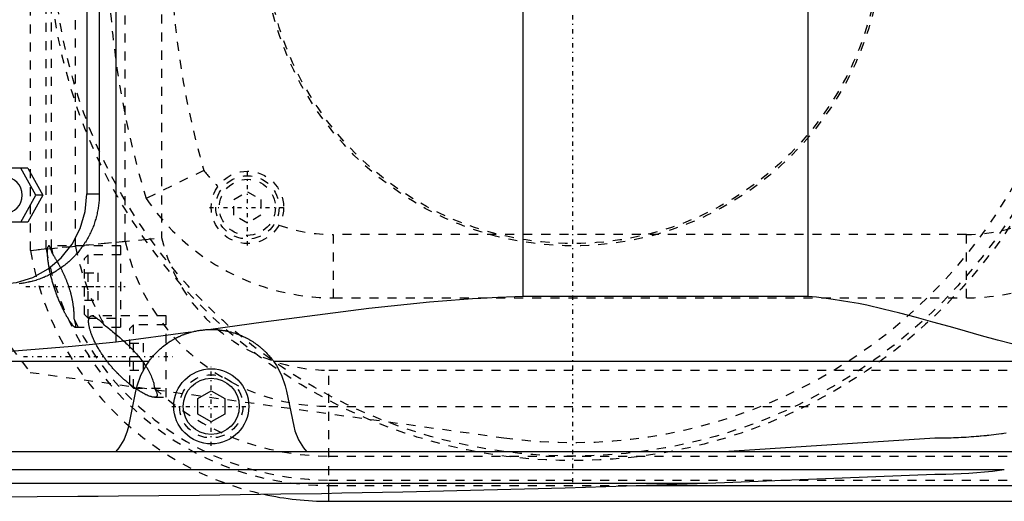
# Model space of a CAD drawing. Extents: x -502 to 168, y -90 to 90.
# Tile 4 of 9: x -261 to -152, y -63 to -9. Entities that reach past the tile are written whole.
import ezdxf

# ---------------------------------------------------------------- set-up
doc = ezdxf.new("R2010")
doc.units = 0
doc.linetypes.add('CENTER', pattern=[1.5, 0.45, -0.5, 0.05, -0.5])
doc.linetypes.add('DASHED', pattern=[2, 1, -1])
for name, color, linetype in [('AM_0', 7, 'CONTINUOUS'), ('AM_3', 7, 'DASHED'), ('AM_7', 7, 'CENTER')]:
    doc.layers.add(name, color=color, linetype=linetype)

msp = doc.modelspace()

# ---------------------------------------------------------------- linework, layer by layer
at = {"layer": 'AM_0', "color": 7, "linetype": 'CONTINUOUS'}
for p, q in [((-250.5, -44.92), (-250.5, 44.92)), ((-205.5, -39.86), (-205.5, 39.86)), ((-174, -39.86), (-174, 39.86)), ((-253.75, 28.5), (-253.75, -28.5)), ((-252.38, 28.5), (-252.38, -28.5)), ((-260.29, -25.65), (-264.41, -25.65)), ((-259.39, -28.65), (-261.06, -25.65)), ((-260.29, -25.65), (-258.61, -28.65)), ((-261.06, -31.65), (-259.39, -28.65)), ((-258.61, -28.65), (-260.29, -31.65)), ((-258.61, -28.65), (-259.39, -28.65)), ((-253.75, -28.5), (-252.38, -28.5)), ((-260.29, -31.65), (-264.41, -31.65)), ((-174, -39.86), (-205.5, -39.86)), ((-242.28, -43.81), (-250.5, -44.92)), ((-279.16, -47), (-246.87, -47)), ((-233.13, -47), (-142.19, -47)), ((-249.12, -54.2), (-248.33, -50.31)), ((-241.5, -51.13), (-240, -50.27)), ((-241.5, -52.87), (-241.5, -51.13)), ((-240, -50.27), (-238.5, -51.13)), ((-238.5, -51.13), (-238.5, -52.87)), ((-231.67, -50.31), (-230.88, -54.2)), ((-240, -53.73), (-241.5, -52.87)), ((-238.5, -52.87), (-240, -53.73)), ((-183.32, -57), (-160, -55.5)), ((-394.4, -57), (-142.93, -57)), ((-362.76, -59), (-152.3, -59)), ((-185.14, -60.5), (-160, -59.5)), ((-331.04, -60.5), (-185.14, -60.5)), ((-192.66, -60.75), (37, -60.75)), ((-227, -62.5), (-227, -61.62)), ((-227, -62.5), (37, -62.5))]:
    msp.add_line(p, q, dxfattribs=at)
for points in [[(-262.82, -30.65), (-262.44, -30.61), (-262.08, -30.5), (-261.75, -30.31), (-261.45, -30.06), (-261.21, -29.76), (-261.04, -29.42), (-260.93, -29.04), (-260.89, -28.65), (-260.93, -28.26), (-261.04, -27.88), (-261.21, -27.54), (-261.45, -27.24), (-261.75, -26.99), (-262.08, -26.8), (-262.44, -26.69), (-262.82, -26.65)], [(-263.41, -38.5), (-261.52, -38.31), (-259.71, -37.74), (-258.04, -36.81), (-256.58, -35.57), (-255.38, -34.06), (-254.48, -32.33), (-253.93, -30.45), (-253.75, -28.5)]]:
    msp.add_lwpolyline(points, dxfattribs=at)
for points in [[(-252.38, -28.5, 0), (-252.38, -28.57, 0), (-252.38, -28.71, 0), (-252.39, -28.85, 0), (-252.39, -28.92, 0), (-252.39, -28.99, 0), (-252.4, -29.14, 0), (-252.41, -29.28, 0), (-252.42, -29.42, 0), (-252.44, -29.56, 0), (-252.45, -29.71, 0), (-252.46, -29.78, 0), (-252.47, -29.85, 0), (-252.49, -30, 0), (-252.51, -30.14, 0), (-252.54, -30.28, 0), (-252.57, -30.43, 0), (-252.6, -30.57, 0), (-252.61, -30.64, 0), (-252.63, -30.71, 0), (-252.66, -30.86, 0), (-252.7, -31, 0), (-252.71, -31.07, 0), (-252.73, -31.14, 0), (-252.77, -31.29, 0), (-252.82, -31.43, 0), (-252.84, -31.5, 0), (-252.86, -31.57, 0), (-252.91, -31.71, 0), (-252.95, -31.85, 0), (-253, -31.99, 0), (-253.06, -32.13, 0), (-253.11, -32.27, 0), (-253.14, -32.33, 0), (-253.17, -32.4, 0), (-253.23, -32.54, 0), (-253.29, -32.67, 0), (-253.35, -32.81, 0), (-253.41, -32.94, 0), (-253.48, -33.07, 0), (-253.51, -33.14, 0), (-253.55, -33.2, 0), (-253.62, -33.33, 0), (-253.69, -33.46, 0), (-253.76, -33.59, 0), (-253.84, -33.72, 0), (-253.92, -33.84, 0), (-253.96, -33.9, 0), (-254, -33.97, 0), (-254.08, -34.09, 0), (-254.16, -34.21, 0), (-254.24, -34.33, 0), (-254.33, -34.44, 0), (-254.41, -34.56, 0), (-254.46, -34.62, 0), (-254.5, -34.67, 0), (-254.59, -34.79, 0), (-254.68, -34.9, 0), (-254.77, -35.01, 0), (-254.87, -35.12, 0), (-254.96, -35.22, 0), (-255.01, -35.27, 0), (-255.05, -35.33, 0), (-255.15, -35.43, 0), (-255.25, -35.53, 0), (-255.3, -35.58, 0), (-255.35, -35.63, 0), (-255.45, -35.72, 0), (-255.55, -35.82, 0), (-255.6, -35.87, 0), (-255.65, -35.92, 0), (-255.76, -36.01, 0), (-255.86, -36.1, 0), (-255.97, -36.2, 0), (-256.08, -36.29, 0), (-256.19, -36.38, 0), (-256.25, -36.42, 0), (-256.31, -36.47, 0), (-256.42, -36.55, 0), (-256.54, -36.64, 0), (-256.66, -36.72, 0), (-256.78, -36.8, 0), (-256.9, -36.88, 0), (-256.96, -36.92, 0), (-257.02, -36.96, 0), (-257.14, -37.04, 0), (-257.27, -37.12, 0), (-257.4, -37.19, 0), (-257.52, -37.26, 0), (-257.65, -37.33, 0), (-257.72, -37.37, 0), (-257.78, -37.4, 0), (-257.91, -37.47, 0), (-258.04, -37.53, 0), (-258.18, -37.59, 0), (-258.31, -37.65, 0), (-258.45, -37.71, 0), (-258.51, -37.74, 0), (-258.58, -37.77, 0), (-258.72, -37.82, 0), (-258.86, -37.88, 0), (-258.99, -37.93, 0), (-259.13, -37.97, 0), (-259.27, -38.02, 0), (-259.34, -38.04, 0), (-259.41, -38.07, 0), (-259.55, -38.11, 0), (-259.69, -38.15, 0), (-259.76, -38.17, 0), (-259.83, -38.18, 0), (-259.97, -38.22, 0), (-260.11, -38.25, 0), (-260.18, -38.27, 0), (-260.26, -38.28, 0), (-260.4, -38.31, 0), (-260.54, -38.34, 0), (-260.68, -38.37, 0), (-260.82, -38.39, 0), (-260.96, -38.41, 0), (-261.04, -38.42, 0), (-261.11, -38.43, 0), (-261.25, -38.44, 0)], [(-205.5, -39.86, 0), (-206.43, -39.89, 0), (-208.3, -39.97, 0), (-210.18, -40.07, 0), (-211.12, -40.12, 0), (-212.06, -40.19, 0), (-213.96, -40.33, 0), (-215.86, -40.49, 0), (-222.58, -41.18, 0), (-234.21, -42.69, 0), (-240.04, -43.5, 0)], [(-142.19, -47, 0), (-142.98, -46.89, 0), (-144.59, -46.63, 0), (-146.23, -46.32, 0), (-147.06, -46.15, 0), (-147.9, -45.96, 0), (-149.59, -45.57, 0), (-151.31, -45.13, 0), (-153.05, -44.67, 0), (-154.82, -44.19, 0), (-156.6, -43.69, 0), (-157.49, -43.44, 0), (-158.39, -43.18, 0), (-160.2, -42.68, 0), (-162.01, -42.18, 0), (-163.84, -41.7, 0), (-165.68, -41.25, 0), (-167.52, -40.83, 0), (-168.44, -40.64, 0), (-169.37, -40.47, 0), (-171.22, -40.17, 0), (-173.07, -39.94, 0), (-174, -39.86, 0)], [(-242.28, -43.81, 0), (-242.22, -43.8, 0), (-242.1, -43.76, 0), (-241.97, -43.73, 0), (-241.91, -43.72, 0), (-241.85, -43.7, 0), (-241.72, -43.68, 0), (-241.6, -43.65, 0), (-241.47, -43.63, 0), (-241.34, -43.61, 0), (-241.22, -43.59, 0), (-241.16, -43.58, 0), (-241.09, -43.57, 0), (-240.97, -43.56, 0), (-240.84, -43.54, 0), (-240.72, -43.53, 0), (-240.59, -43.52, 0), (-240.47, -43.51, 0), (-240.41, -43.51, 0), (-240.34, -43.51, 0), (-240.22, -43.5, 0), (-240.1, -43.5, 0), (-240.04, -43.5, 0)], [(-240.04, -43.5, 0), (-239.98, -43.5, 0), (-239.88, -43.5, 0), (-239.78, -43.5, 0), (-239.72, -43.5, 0), (-239.67, -43.51, 0), (-239.57, -43.51, 0), (-239.46, -43.52, 0), (-239.35, -43.52, 0), (-239.25, -43.53, 0), (-239.14, -43.54, 0), (-239.09, -43.55, 0), (-239.03, -43.56, 0), (-238.93, -43.57, 0), (-238.82, -43.58, 0), (-238.71, -43.6, 0), (-238.6, -43.62, 0), (-238.5, -43.63, 0), (-238.45, -43.64, 0), (-238.39, -43.65, 0), (-238.29, -43.67, 0), (-238.18, -43.7, 0), (-238.13, -43.71, 0), (-238.08, -43.72, 0), (-237.97, -43.75, 0), (-237.87, -43.77, 0), (-237.82, -43.78, 0), (-237.77, -43.8, 0), (-237.67, -43.83, 0), (-237.57, -43.86, 0), (-237.47, -43.89, 0), (-237.37, -43.92, 0), (-237.27, -43.95, 0), (-237.22, -43.97, 0), (-237.18, -43.98, 0), (-237.08, -44.02, 0), (-236.99, -44.05, 0), (-236.9, -44.09, 0), (-236.81, -44.12, 0), (-236.72, -44.16, 0), (-236.67, -44.18, 0), (-236.63, -44.2, 0), (-236.54, -44.23, 0), (-236.46, -44.27, 0), (-236.38, -44.31, 0), (-236.3, -44.35, 0), (-236.22, -44.39, 0), (-236.18, -44.41, 0), (-236.14, -44.43, 0), (-236.06, -44.47, 0), (-235.99, -44.51, 0), (-235.91, -44.55, 0), (-235.84, -44.59, 0), (-235.76, -44.63, 0), (-235.73, -44.65, 0), (-235.69, -44.67, 0), (-235.62, -44.72, 0), (-235.55, -44.76, 0), (-235.48, -44.8, 0), (-235.41, -44.84, 0), (-235.34, -44.89, 0), (-235.31, -44.91, 0), (-235.28, -44.93, 0), (-235.21, -44.98, 0), (-235.15, -45.02, 0), (-235.12, -45.04, 0), (-235.09, -45.06, 0), (-235.03, -45.11, 0), (-234.96, -45.15, 0), (-234.93, -45.17, 0), (-234.91, -45.2, 0), (-234.85, -45.24, 0), (-234.79, -45.28, 0), (-234.73, -45.33, 0), (-234.68, -45.37, 0), (-234.62, -45.42, 0), (-234.6, -45.44, 0), (-234.57, -45.46, 0), (-234.52, -45.5, 0), (-234.47, -45.55, 0), (-234.42, -45.59, 0), (-234.37, -45.64, 0), (-234.32, -45.68, 0), (-234.29, -45.7, 0), (-234.27, -45.72, 0), (-234.22, -45.76, 0), (-234.18, -45.81, 0), (-234.13, -45.85, 0), (-234.09, -45.89, 0), (-234.05, -45.93, 0), (-234.03, -45.95, 0), (-234.01, -45.97, 0), (-233.97, -46.01, 0), (-233.93, -46.05, 0), (-233.8, -46.19, 0), (-233.6, -46.41, 0), (-233.51, -46.51, 0), (-233.43, -46.61, 0), (-233.29, -46.78, 0), (-233.17, -46.93, 0), (-233.13, -47, 0)], [(-246.87, -47, 0), (-246.84, -46.95, 0), (-246.75, -46.83, 0), (-246.65, -46.7, 0), (-246.59, -46.63, 0), (-246.53, -46.55, 0), (-246.39, -46.39, 0), (-246.23, -46.22, 0), (-246.05, -46.03, 0), (-245.85, -45.83, 0), (-245.63, -45.63, 0), (-245.51, -45.53, 0), (-245.38, -45.42, 0), (-245.11, -45.21, 0), (-244.82, -45, 0), (-244.64, -44.88, 0), (-244.59, -44.84, 0), (-244.53, -44.81, 0), (-244.51, -44.79, 0), (-244.48, -44.78, 0), (-244.42, -44.74, 0), (-244.37, -44.71, 0), (-244.31, -44.67, 0), (-244.25, -44.64, 0), (-244.19, -44.61, 0), (-244.17, -44.59, 0), (-244.14, -44.57, 0), (-244.08, -44.54, 0), (-244.02, -44.51, 0), (-243.96, -44.48, 0), (-243.89, -44.44, 0), (-243.83, -44.41, 0), (-243.8, -44.4, 0), (-243.77, -44.38, 0), (-243.71, -44.35, 0), (-243.64, -44.32, 0), (-243.61, -44.3, 0), (-243.58, -44.29, 0), (-243.51, -44.26, 0), (-243.44, -44.23, 0), (-243.41, -44.21, 0), (-243.37, -44.2, 0), (-243.31, -44.17, 0), (-243.24, -44.14, 0), (-243.16, -44.11, 0), (-243.09, -44.08, 0), (-243.02, -44.05, 0), (-242.98, -44.04, 0), (-242.94, -44.03, 0), (-242.87, -44, 0), (-242.79, -43.97, 0), (-242.72, -43.95, 0), (-242.64, -43.92, 0), (-242.56, -43.9, 0), (-242.52, -43.88, 0), (-242.48, -43.87, 0), (-242.4, -43.85, 0), (-242.32, -43.82, 0), (-242.28, -43.81, 0)], [(-250.5, -44.92, 0), (-255.36, -45.37, 0), (-264.99, -46.16, 0), (-274.48, -46.77, 0), (-279.16, -47, 0)], [(-248.33, -50.31, 0), (-248.19, -49.72, 0), (-247.78, -48.57, 0), (-247.21, -47.5, 0), (-246.87, -47, 0)], [(-233.13, -47, 0), (-232.79, -47.5, 0), (-232.22, -48.57, 0), (-231.81, -49.72, 0), (-231.67, -50.31, 0)], [(-250.53, -57, 0), (-250.19, -56.59, 0), (-249.64, -55.69, 0), (-249.25, -54.71, 0), (-249.12, -54.2, 0)], [(-230.88, -54.2, 0), (-230.75, -54.71, 0), (-230.36, -55.69, 0), (-229.81, -56.59, 0), (-229.47, -57, 0)], [(-160, -55.5, 0), (-159.98, -55.5, 0), (-159.93, -55.5, 0), (-159.88, -55.5, 0), (-159.86, -55.5, 0), (-159.84, -55.5, 0), (-159.79, -55.5, 0), (-159.74, -55.5, 0), (-159.7, -55.5, 0), (-159.65, -55.5, 0), (-159.6, -55.5, 0), (-159.58, -55.5, 0), (-159.56, -55.5, 0), (-159.51, -55.5, 0), (-159.47, -55.5, 0), (-159.42, -55.5, 0), (-159.37, -55.5, 0), (-159.33, -55.5, 0), (-159.3, -55.5, 0), (-159.28, -55.5, 0), (-159.23, -55.49, 0), (-159.19, -55.49, 0), (-159.16, -55.49, 0), (-159.14, -55.49, 0), (-159.09, -55.49, 0), (-159.05, -55.49, 0), (-159.02, -55.49, 0), (-159, -55.49, 0), (-158.95, -55.49, 0), (-158.91, -55.49, 0), (-158.86, -55.49, 0), (-158.82, -55.49, 0), (-158.77, -55.49, 0), (-158.75, -55.49, 0), (-158.72, -55.49, 0), (-158.68, -55.48, 0), (-158.63, -55.48, 0), (-158.47, -55.48, 0), (-158.19, -55.47, 0), (-157.91, -55.46, 0), (-157.63, -55.45, 0), (-157.49, -55.44, 0), (-157.35, -55.44, 0), (-157.07, -55.42, 0), (-156.8, -55.41, 0), (-156.52, -55.39, 0), (-156.24, -55.37, 0), (-155.96, -55.35, 0), (-155.82, -55.34, 0), (-155.68, -55.33, 0), (-155.4, -55.31, 0), (-155.13, -55.29, 0), (-154.99, -55.27, 0), (-154.85, -55.26, 0), (-154.57, -55.23, 0), (-154.29, -55.21, 0), (-154.16, -55.19, 0), (-154.02, -55.18, 0), (-153.74, -55.15, 0), (-153.46, -55.11, 0), (-153.19, -55.08, 0), (-152.91, -55.05, 0), (-152.63, -55.01, 0), (-152.49, -54.99, 0), (-152.36, -54.97, 0), (-152.08, -54.93, 0)], [(-160, -59.5, 0), (-158.77, -59.49, 0), (-156.22, -59.38, 0), (-153.62, -59.16, 0), (-152.3, -59, 0)], [(-266, -62, 0), (-263.75, -61.99, 0), (-259.26, -61.97, 0), (-254.77, -61.95, 0), (-252.52, -61.93, 0), (-250.27, -61.91, 0), (-245.78, -61.87, 0), (-241.29, -61.82, 0), (-236.8, -61.76, 0), (-232.3, -61.69, 0), (-227.81, -61.62, 0), (-225.56, -61.58, 0), (-223.32, -61.53, 0), (-218.83, -61.44, 0), (-214.33, -61.34, 0), (-209.84, -61.24, 0), (-205.35, -61.12, 0), (-200.86, -61, 0), (-198.61, -60.93, 0), (-196.37, -60.86, 0), (-191.88, -60.72, 0), (-187.39, -60.58, 0), (-185.14, -60.5, 0)]]:
    msp.add_polyline3d(points, dxfattribs=at)
for radius in [4.15, 3.1]:
    msp.add_circle((-240, -52), radius, dxfattribs=at)
msp.add_arc((-227, -29), 33.5, 257.6273, 270, dxfattribs=at)
at = {"layer": 'AM_3', "color": 6, "linetype": 'DASHED'}
for p, q in [((-260, -34.77), (-260, 34.77)), ((-258.25, -34.61), (-258.25, 34.61)), ((-257.65, -34.56), (-257.65, 34.56)), ((-255, -34.32), (-255, 34.32)), ((-249.5, -33.77), (-249.5, 33.77)), ((-245.5, 33.33), (-245.5, -33.33)), ((-240.82, -25.91), (-247.19, -29.03)), ((-237.5, -29.13), (-236, -28.27)), ((-236, -28.27), (-234.5, -29.13)), ((-237.5, -30.87), (-237.5, -29.13)), ((-234.5, -29.13), (-234.5, -30.87)), ((-236, -31.73), (-237.5, -30.87)), ((-234.5, -30.87), (-236, -31.73)), ((-260, -34.77), (-247.32, -33.54)), ((-247.32, -33.54), (-245.5, -33.33)), ((-156.5, -33), (-226.5, -33)), ((-226.5, -33), (-226.5, -40)), ((-156.5, -40), (-156.5, -33)), ((-258.14, -34.6), (-260, -34.77)), ((-250, -34.25), (-257.95, -34.25)), ((-249.5, -33.77), (-257.76, -34.57)), ((-250, -43.25), (-250, -34.25)), ((-253.6, -35.25), (-254, -35.65)), ((-254, -41.85), (-254, -35.65)), ((-250, -35.25), (-253.6, -35.25)), ((-253.6, -42.25), (-253.6, -35.25)), ((-254, -37.25), (-252.5, -37.25)), ((-252.5, -40.25), (-252.5, -37.25)), ((-254, -38.75), (-252.5, -38.75)), ((-254, -40.25), (-252.5, -40.25)), ((-226.5, -40), (-156.5, -40)), ((-254, -41.85), (-253.6, -42.25)), ((-253.6, -42.25), (-250, -42.25)), ((-245, -42), (-253.2, -42)), ((-245, -51), (-245, -42)), ((-255.04, -43.25), (-250, -43.25)), ((-248.6, -43), (-249, -43.4)), ((-249, -49.6), (-249, -43.4)), ((-245, -43), (-248.6, -43)), ((-248.6, -50), (-248.6, -43)), ((-249, -45), (-247.5, -45)), ((-247.5, -48), (-247.5, -45)), ((-249, -46.5), (-247.5, -46.5)), ((-260.01, -48.25), (-207.66, -55.47)), ((-249, -48), (-247.5, -48)), ((-227, -61.62), (-227, -48)), ((-227, -48), (-124.84, -48)), ((-249, -49.6), (-248.6, -50)), ((-248.6, -50), (-245, -50)), ((-248.28, -50.09), (-248.41, -50)), ((-246.28, -51), (-245, -51)), ((-227, -52), (37, -52)), ((-227, -57.5), (-144.7, -57.5)), ((-227, -60.15), (37, -60.15)), ((-227, -60.75), (-192.66, -60.75))]:
    msp.add_line(p, q, dxfattribs=at)
for points in [[(-258.14, -34.6, 0), (-258.14, -34.63, 0), (-258.15, -34.68, 0), (-258.15, -34.73, 0), (-258.15, -34.76, 0), (-258.15, -34.78, 0), (-258.15, -34.84, 0), (-258.15, -34.9, 0), (-258.15, -34.97, 0), (-258.15, -35.03, 0), (-258.15, -35.1, 0), (-258.15, -35.14, 0), (-258.15, -35.17, 0), (-258.14, -35.25, 0), (-258.14, -35.32, 0), (-258.13, -35.4, 0), (-258.12, -35.48, 0), (-258.12, -35.56, 0), (-258.11, -35.6, 0), (-258.11, -35.64, 0), (-258.1, -35.72, 0), (-258.09, -35.81, 0), (-258.08, -35.85, 0), (-258.08, -35.9, 0), (-258.07, -35.99, 0), (-258.05, -36.08, 0), (-258.05, -36.13, 0), (-258.04, -36.17, 0), (-258.02, -36.27, 0), (-258.01, -36.37, 0), (-257.99, -36.47, 0), (-257.97, -36.57, 0), (-257.95, -36.68, 0), (-257.94, -36.73, 0), (-257.93, -36.79, 0), (-257.91, -36.89, 0), (-257.89, -37, 0), (-257.87, -37.11, 0), (-257.84, -37.22, 0), (-257.82, -37.33, 0), (-257.8, -37.39, 0), (-257.79, -37.45, 0), (-257.76, -37.56, 0), (-257.73, -37.67, 0), (-257.7, -37.79, 0), (-257.67, -37.9, 0), (-257.64, -38.01, 0), (-257.63, -38.07, 0), (-257.61, -38.13, 0), (-257.58, -38.24, 0), (-257.55, -38.35, 0), (-257.51, -38.47, 0), (-257.48, -38.58, 0), (-257.44, -38.69, 0), (-257.43, -38.74, 0), (-257.41, -38.8, 0), (-257.37, -38.91, 0), (-257.34, -39.02, 0), (-257.3, -39.12, 0), (-257.26, -39.23, 0), (-257.22, -39.34, 0), (-257.2, -39.4, 0), (-257.18, -39.45, 0), (-257.14, -39.56, 0), (-257.1, -39.67, 0), (-257.08, -39.73, 0), (-257.06, -39.78, 0), (-257.02, -39.89, 0), (-256.97, -40, 0), (-256.95, -40.05, 0), (-256.93, -40.11, 0), (-256.89, -40.21, 0), (-256.84, -40.32, 0), (-256.8, -40.42, 0), (-256.75, -40.53, 0), (-256.71, -40.63, 0), (-256.68, -40.68, 0), (-256.66, -40.73, 0), (-256.62, -40.83, 0), (-256.57, -40.93, 0), (-256.52, -41.03, 0), (-256.48, -41.12, 0), (-256.43, -41.22, 0), (-256.41, -41.27, 0), (-256.38, -41.31, 0), (-256.34, -41.4, 0), (-256.29, -41.49, 0), (-256.25, -41.58, 0), (-256.2, -41.66, 0), (-256.16, -41.74, 0), (-256.14, -41.78, 0), (-256.11, -41.82, 0), (-256.07, -41.9, 0), (-256.03, -41.98, 0), (-255.99, -42.05, 0), (-255.94, -42.12, 0), (-255.9, -42.19, 0), (-255.88, -42.23, 0), (-255.86, -42.26, 0), (-255.82, -42.33, 0), (-255.78, -42.39, 0), (-255.74, -42.46, 0), (-255.7, -42.52, 0), (-255.66, -42.58, 0), (-255.64, -42.61, 0), (-255.62, -42.64, 0), (-255.58, -42.69, 0), (-255.54, -42.75, 0), (-255.52, -42.77, 0), (-255.5, -42.8, 0), (-255.47, -42.85, 0), (-255.43, -42.89, 0), (-255.41, -42.92, 0), (-255.4, -42.94, 0), (-255.36, -42.98, 0), (-255.33, -43.02, 0), (-255.3, -43.05, 0), (-255.27, -43.09, 0), (-255.24, -43.12, 0), (-255.22, -43.13, 0), (-255.21, -43.14, 0), (-255.19, -43.17, 0), (-255.16, -43.19, 0), (-255.14, -43.21, 0), (-255.12, -43.22, 0), (-255.09, -43.23, 0), (-255.09, -43.24, 0), (-255.08, -43.24, 0), (-255.06, -43.25, 0), (-255.04, -43.25, 0), (-255.04, -43.25, 0)], [(-257.95, -34.25, 0), (-257.95, -34.25, 0), (-257.97, -34.25, 0), (-257.98, -34.26, 0), (-257.98, -34.26, 0), (-257.99, -34.26, 0), (-258, -34.27, 0), (-258.01, -34.28, 0), (-258.02, -34.3, 0), (-258.03, -34.31, 0), (-258.04, -34.33, 0), (-258.05, -34.34, 0), (-258.05, -34.35, 0), (-258.06, -34.37, 0), (-258.07, -34.4, 0), (-258.09, -34.42, 0), (-258.1, -34.45, 0), (-258.11, -34.48, 0), (-258.11, -34.5, 0), (-258.12, -34.51, 0), (-258.13, -34.55, 0), (-258.14, -34.58, 0), (-258.14, -34.6, 0)], [(-257.76, -34.57, 0), (-257.77, -34.55, 0), (-257.78, -34.52, 0), (-257.79, -34.49, 0), (-257.79, -34.47, 0), (-257.8, -34.46, 0), (-257.81, -34.43, 0), (-257.82, -34.4, 0), (-257.83, -34.38, 0), (-257.84, -34.36, 0), (-257.85, -34.34, 0), (-257.86, -34.33, 0), (-257.86, -34.32, 0), (-257.87, -34.31, 0), (-257.88, -34.29, 0), (-257.89, -34.28, 0), (-257.9, -34.27, 0), (-257.91, -34.26, 0), (-257.92, -34.26, 0), (-257.92, -34.26, 0), (-257.93, -34.25, 0), (-257.94, -34.25, 0), (-257.95, -34.25, 0)], [(-257.54, -35.15, 0), (-257.54, -35.13, 0), (-257.56, -35.09, 0), (-257.57, -35.05, 0), (-257.58, -35.04, 0), (-257.58, -35.02, 0), (-257.6, -34.98, 0), (-257.61, -34.95, 0), (-257.62, -34.91, 0), (-257.64, -34.88, 0), (-257.65, -34.84, 0), (-257.66, -34.83, 0), (-257.66, -34.81, 0), (-257.67, -34.78, 0), (-257.69, -34.75, 0), (-257.7, -34.72, 0), (-257.71, -34.69, 0), (-257.72, -34.66, 0), (-257.73, -34.65, 0), (-257.74, -34.63, 0), (-257.75, -34.61, 0), (-257.76, -34.58, 0), (-257.76, -34.57, 0)], [(-255.14, -42.35, 0), (-255.14, -42.33, 0), (-255.14, -42.28, 0), (-255.14, -42.22, 0), (-255.14, -42.2, 0), (-255.14, -42.17, 0), (-255.15, -42.12, 0), (-255.15, -42.06, 0), (-255.15, -42.01, 0), (-255.15, -41.95, 0), (-255.15, -41.9, 0), (-255.15, -41.87, 0), (-255.15, -41.84, 0), (-255.16, -41.78, 0), (-255.16, -41.72, 0), (-255.16, -41.66, 0), (-255.17, -41.59, 0), (-255.17, -41.53, 0), (-255.18, -41.5, 0), (-255.18, -41.47, 0), (-255.18, -41.4, 0), (-255.19, -41.34, 0), (-255.19, -41.3, 0), (-255.2, -41.27, 0), (-255.2, -41.2, 0), (-255.21, -41.13, 0), (-255.21, -41.1, 0), (-255.22, -41.06, 0), (-255.23, -41, 0), (-255.24, -40.93, 0), (-255.25, -40.85, 0), (-255.26, -40.78, 0), (-255.27, -40.71, 0), (-255.27, -40.68, 0), (-255.28, -40.64, 0), (-255.29, -40.57, 0), (-255.3, -40.49, 0), (-255.32, -40.42, 0), (-255.33, -40.34, 0), (-255.34, -40.27, 0), (-255.35, -40.23, 0), (-255.36, -40.19, 0), (-255.37, -40.12, 0), (-255.39, -40.04, 0), (-255.41, -39.96, 0), (-255.42, -39.89, 0), (-255.44, -39.81, 0), (-255.45, -39.77, 0), (-255.46, -39.73, 0), (-255.48, -39.66, 0), (-255.5, -39.58, 0), (-255.52, -39.5, 0), (-255.54, -39.42, 0), (-255.56, -39.35, 0), (-255.58, -39.31, 0), (-255.59, -39.27, 0), (-255.61, -39.19, 0), (-255.63, -39.11, 0), (-255.66, -39.04, 0), (-255.68, -38.96, 0), (-255.71, -38.88, 0), (-255.72, -38.84, 0), (-255.73, -38.8, 0), (-255.76, -38.73, 0), (-255.78, -38.65, 0), (-255.8, -38.61, 0), (-255.81, -38.57, 0), (-255.84, -38.5, 0), (-255.87, -38.42, 0), (-255.88, -38.38, 0), (-255.89, -38.35, 0), (-255.92, -38.27, 0), (-255.95, -38.19, 0), (-255.98, -38.12, 0), (-256.01, -38.04, 0), (-256.04, -37.97, 0), (-256.06, -37.93, 0), (-256.07, -37.9, 0), (-256.1, -37.82, 0), (-256.14, -37.75, 0), (-256.17, -37.68, 0), (-256.2, -37.6, 0), (-256.23, -37.53, 0), (-256.25, -37.5, 0), (-256.26, -37.46, 0), (-256.3, -37.39, 0), (-256.33, -37.32, 0), (-256.36, -37.25, 0), (-256.4, -37.18, 0), (-256.43, -37.11, 0), (-256.45, -37.07, 0), (-256.46, -37.04, 0), (-256.5, -36.97, 0), (-256.53, -36.9, 0), (-256.56, -36.84, 0), (-256.6, -36.77, 0), (-256.63, -36.7, 0), (-256.65, -36.67, 0), (-256.67, -36.64, 0), (-256.7, -36.57, 0), (-256.74, -36.51, 0), (-256.77, -36.44, 0), (-256.8, -36.38, 0), (-256.84, -36.32, 0), (-256.86, -36.29, 0), (-256.87, -36.26, 0), (-256.91, -36.2, 0), (-256.94, -36.13, 0), (-256.96, -36.1, 0), (-256.98, -36.07, 0), (-257.01, -36.02, 0), (-257.04, -35.96, 0), (-257.06, -35.93, 0), (-257.08, -35.9, 0), (-257.11, -35.84, 0), (-257.14, -35.79, 0), (-257.18, -35.73, 0), (-257.21, -35.68, 0), (-257.24, -35.62, 0), (-257.26, -35.6, 0), (-257.27, -35.57, 0), (-257.31, -35.52, 0), (-257.34, -35.46, 0), (-257.37, -35.41, 0), (-257.4, -35.36, 0), (-257.43, -35.31, 0), (-257.45, -35.29, 0), (-257.46, -35.27, 0), (-257.49, -35.22, 0), (-257.52, -35.17, 0), (-257.54, -35.15, 0)], [(-255.04, -43.25, 0), (-255.03, -43.25, 0), (-255.01, -43.24, 0), (-255, -43.23, 0), (-254.99, -43.23, 0), (-254.98, -43.22, 0), (-254.98, -43.19, 0), (-254.97, -43.17, 0), (-254.97, -43.13, 0), (-254.97, -43.09, 0), (-254.97, -43.05, 0), (-254.97, -43.02, 0), (-254.98, -43, 0), (-254.99, -42.94, 0), (-255, -42.88, 0), (-255.02, -42.81, 0), (-255.03, -42.74, 0), (-255.05, -42.66, 0), (-255.06, -42.62, 0), (-255.08, -42.58, 0), (-255.1, -42.49, 0), (-255.13, -42.4, 0), (-255.14, -42.35, 0)], [(-249, -49.57, 0), (-249.04, -49.54, 0), (-249.11, -49.48, 0), (-249.19, -49.41, 0), (-249.23, -49.38, 0), (-249.27, -49.35, 0), (-249.35, -49.28, 0), (-249.42, -49.22, 0), (-249.5, -49.15, 0), (-249.58, -49.08, 0), (-249.66, -49.02, 0), (-249.7, -48.98, 0), (-249.74, -48.95, 0), (-249.81, -48.87, 0), (-249.89, -48.8, 0), (-249.97, -48.73, 0), (-250.04, -48.66, 0), (-250.12, -48.58, 0), (-250.16, -48.55, 0), (-250.2, -48.51, 0), (-250.27, -48.43, 0), (-250.35, -48.36, 0), (-250.39, -48.32, 0), (-250.42, -48.28, 0), (-250.5, -48.2, 0), (-250.57, -48.12, 0), (-250.61, -48.08, 0), (-250.65, -48.04, 0), (-250.72, -47.96, 0), (-250.79, -47.88, 0), (-250.87, -47.8, 0), (-250.94, -47.72, 0), (-251.01, -47.64, 0), (-251.04, -47.6, 0), (-251.08, -47.56, 0), (-251.15, -47.48, 0), (-251.21, -47.4, 0), (-251.28, -47.32, 0), (-251.35, -47.23, 0), (-251.41, -47.15, 0), (-251.45, -47.11, 0), (-251.48, -47.07, 0), (-251.54, -46.98, 0), (-251.61, -46.9, 0), (-251.68, -46.81, 0), (-251.74, -46.72, 0), (-251.81, -46.63, 0), (-251.84, -46.59, 0), (-251.87, -46.54, 0), (-251.93, -46.45, 0), (-252, -46.36, 0), (-252.06, -46.27, 0), (-252.12, -46.17, 0), (-252.18, -46.08, 0), (-252.21, -46.03, 0), (-252.24, -45.99, 0), (-252.3, -45.89, 0), (-252.36, -45.8, 0), (-252.42, -45.7, 0), (-252.48, -45.61, 0), (-252.53, -45.51, 0), (-252.56, -45.46, 0), (-252.59, -45.42, 0), (-252.64, -45.32, 0), (-252.69, -45.22, 0), (-252.72, -45.18, 0), (-252.74, -45.13, 0), (-252.79, -45.04, 0), (-252.84, -44.94, 0), (-252.86, -44.89, 0), (-252.89, -44.85, 0), (-252.93, -44.75, 0), (-252.98, -44.66, 0), (-253.02, -44.57, 0), (-253.06, -44.48, 0), (-253.1, -44.39, 0), (-253.12, -44.34, 0), (-253.13, -44.3, 0), (-253.17, -44.21, 0), (-253.21, -44.12, 0), (-253.24, -44.03, 0), (-253.27, -43.95, 0), (-253.3, -43.87, 0), (-253.31, -43.82, 0), (-253.33, -43.78, 0), (-253.35, -43.7, 0), (-253.38, -43.62, 0), (-253.4, -43.54, 0), (-253.42, -43.46, 0), (-253.45, -43.38, 0), (-253.46, -43.35, 0), (-253.46, -43.31, 0), (-253.48, -43.23, 0), (-253.5, -43.16, 0), (-253.51, -43.09, 0), (-253.52, -43.02, 0), (-253.53, -42.95, 0), (-253.54, -42.92, 0), (-253.54, -42.88, 0), (-253.55, -42.82, 0), (-253.56, -42.75, 0), (-253.56, -42.69, 0), (-253.56, -42.64, 0), (-253.56, -42.58, 0), (-253.56, -42.55, 0), (-253.56, -42.53, 0), (-253.56, -42.48, 0), (-253.55, -42.43, 0), (-253.55, -42.41, 0), (-253.55, -42.38, 0), (-253.54, -42.34, 0), (-253.53, -42.3, 0), (-253.52, -42.28, 0), (-253.52, -42.26, 0), (-253.5, -42.22, 0), (-253.49, -42.19, 0), (-253.47, -42.16, 0), (-253.46, -42.13, 0), (-253.44, -42.11, 0), (-253.43, -42.1, 0), (-253.42, -42.09, 0), (-253.4, -42.07, 0), (-253.38, -42.05, 0), (-253.35, -42.04, 0), (-253.33, -42.02, 0), (-253.3, -42.01, 0), (-253.29, -42.01, 0), (-253.28, -42.01, 0), (-253.25, -42, 0), (-253.22, -42, 0), (-253.2, -42, 0)], [(-253.2, -42, 0), (-253.18, -42, 0), (-253.12, -42.01, 0), (-253.06, -42.02, 0), (-253.03, -42.03, 0), (-253, -42.04, 0), (-252.93, -42.07, 0), (-252.86, -42.11, 0), (-252.79, -42.15, 0), (-252.71, -42.2, 0), (-252.64, -42.25, 0), (-252.6, -42.28, 0), (-252.56, -42.31, 0), (-252.47, -42.38, 0), (-252.39, -42.45, 0), (-252.3, -42.53, 0), (-252.22, -42.61, 0), (-252.13, -42.69, 0), (-252.09, -42.74, 0), (-252.04, -42.78, 0), (-251.95, -42.87, 0), (-251.86, -42.97, 0), (-251.81, -43.02, 0)], [(-251.81, -43.02, 0), (-251.69, -43.11, 0), (-251.43, -43.3, 0), (-251.17, -43.5, 0), (-251.04, -43.6, 0), (-250.91, -43.71, 0), (-250.65, -43.93, 0), (-250.38, -44.15, 0), (-250.11, -44.39, 0), (-249.84, -44.63, 0), (-249.57, -44.87, 0), (-249.44, -45, 0), (-249.31, -45.13, 0), (-249.04, -45.39, 0), (-248.78, -45.65, 0), (-248.53, -45.93, 0), (-248.27, -46.21, 0), (-248.03, -46.5, 0), (-247.91, -46.64, 0), (-247.79, -46.79, 0), (-247.56, -47.09, 0), (-247.43, -47.27, 0), (-247.4, -47.32, 0), (-247.36, -47.37, 0), (-247.34, -47.39, 0), (-247.33, -47.42, 0), (-247.29, -47.47, 0), (-247.26, -47.52, 0), (-247.24, -47.55, 0)], [(-247.24, -47.55, 0), (-247.19, -47.62, 0), (-247.1, -47.76, 0), (-247.02, -47.91, 0), (-246.97, -47.98, 0), (-246.93, -48.05, 0), (-246.86, -48.2, 0), (-246.78, -48.34, 0), (-246.71, -48.48, 0), (-246.65, -48.62, 0), (-246.59, -48.77, 0), (-246.56, -48.84, 0), (-246.53, -48.91, 0), (-246.48, -49.04, 0), (-246.44, -49.18, 0), (-246.4, -49.31, 0), (-246.36, -49.44, 0), (-246.34, -49.57, 0), (-246.33, -49.63, 0), (-246.32, -49.69, 0), (-246.3, -49.81, 0), (-246.29, -49.93, 0), (-246.29, -49.98, 0)], [(-248.41, -50, 0), (-248.51, -49.93, 0), (-248.7, -49.79, 0), (-248.9, -49.64, 0), (-249, -49.57, 0)], [(-246.29, -49.98, 0), (-246.25, -50.04, 0), (-246.2, -50.14, 0), (-246.14, -50.24, 0), (-246.12, -50.28, 0), (-246.09, -50.33, 0), (-246.05, -50.42, 0), (-246.02, -50.5, 0), (-246, -50.58, 0), (-245.98, -50.65, 0), (-245.97, -50.72, 0), (-245.97, -50.75, 0), (-245.97, -50.77, 0), (-245.98, -50.83, 0), (-246, -50.87, 0), (-246.02, -50.91, 0), (-246.05, -50.94, 0), (-246.09, -50.96, 0), (-246.11, -50.97, 0), (-246.13, -50.98, 0), (-246.19, -50.99, 0), (-246.24, -51, 0), (-246.28, -51, 0)], [(-246.28, -51, 0), (-246.31, -51, 0), (-246.39, -50.99, 0), (-246.48, -50.98, 0), (-246.52, -50.97, 0), (-246.57, -50.96, 0), (-246.66, -50.93, 0), (-246.77, -50.9, 0), (-246.87, -50.86, 0), (-246.98, -50.82, 0), (-247.1, -50.77, 0), (-247.16, -50.74, 0), (-247.22, -50.71, 0), (-247.34, -50.65, 0), (-247.46, -50.59, 0), (-247.59, -50.52, 0), (-247.71, -50.45, 0), (-247.84, -50.38, 0), (-247.9, -50.34, 0), (-247.96, -50.3, 0), (-248.09, -50.22, 0), (-248.22, -50.13, 0), (-248.28, -50.09, 0)]]:
    msp.add_polyline3d(points, dxfattribs=at)
for centre, radius in [((-200, 0), 58), ((-200, 0), 57.5), ((-200, 0), 34.25), ((-200, 0), 34.25), ((-200, 0), 34), ((-236, -30), 4), ((-236, -30), 3.5), ((-236, -30), 3.1), ((-240, -52), 3.5)]:
    msp.add_circle(centre, radius, dxfattribs=at)
for centre, radius, start, end in [((-200, 0), 56, 262.1432, 97.8568), ((-151.5, 0), 100, 163.1266, 196.8734), ((-151.5, 0), 93, 163.8245, 196.1755), ((-226.5, -15), 18, 217.3006, 224.83), ((-156.5, -15), 25, 270, 331.2432), ((-200, 0), 77, 201.3237, 218.8014), ((-226.5, -15), 25, 214.1273, 270), ((-156.5, -15), 18, 270, 298.4864), ((-226.5, -15), 18, 250.4751, 270), ((-227, -29), 19, 193.1736, 270), ((-227, -29), 33.5, 189.9116, 257.6273), ((-227, -29), 31.75, 190.1817, 270), ((-227, -29), 31.15, 190.2796, 191.3868), ((-227, -29), 28.5, 190.7482, 209.4618), ((-227, -29), 23, 191.9687, 270), ((-227, -29), 31.15, 205.3769, 270), ((-227, -29), 28.5, 227.411, 270)]:
    msp.add_arc(centre, radius, start, end, dxfattribs=at)
at = {"layer": 'AM_7', "color": 4, "linetype": 'CENTER'}
for p, q in [((-200, -60.38), (-200, 60.38)), ((-200, -58.8), (-200, 58.8)), ((-236, -34.2), (-236, -25.8)), ((-240.2, -30), (-231.8, -30)), ((-260.5, -38.75), (-249.5, -38.75)), ((-260.75, -46.5), (-244.25, -46.5)), ((-240, -56.36), (-240, -47.64)), ((-244.36, -52), (-235.64, -52))]:
    msp.add_line(p, q, dxfattribs=at)

doc.saveas('drawing.dxf')
